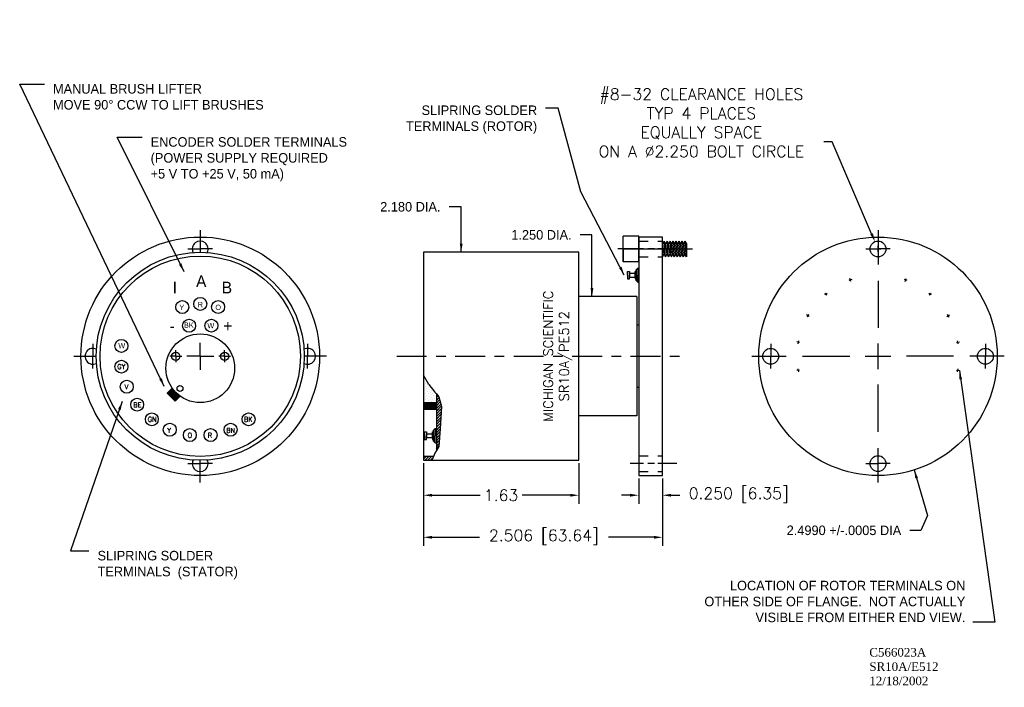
# Model space of a CAD drawing. Extents: x 3.8 to 14.1, y 9.4 to 16.4.
import ezdxf
from ezdxf.enums import TextEntityAlignment as Align

# ---------------------------------------------------------------- set-up
doc = ezdxf.new("R2010")
doc.units = 0
doc.header["$LTSCALE"] = 0.25
doc.header["$MEASUREMENT"] = 0
doc.linetypes.add('CENTER', pattern=[2, 1.25, -0.25, 0.25, -0.25])
doc.linetypes.add('HIDDEN', pattern=[0.375, 0.25, -0.125])
doc.layers.get('0').update_dxf_attribs({"color": 1, "linetype": 'CONTINUOUS'})
doc.layers.get('DEFPOINTS').update_dxf_attribs({"color": 5, "linetype": 'CONTINUOUS'})
for name, color, linetype in [('8-32-5', 7, 'CONTINUOUS'), ('CENTER', 4, 'CENTER'), ('DIM3', 5, 'CONTINUOUS'), ('HEAVY', 1, 'CONTINUOUS'), ('HIDDEN', 3, 'HIDDEN'), ('OUTLINE', 7, 'CONTINUOUS'), ('TEXT', 7, 'CONTINUOUS')]:
    doc.layers.add(name, color=color, linetype=linetype)
doc.styles.add('ROMANC', font='romanc')
doc.styles.add('ROMANS', font='romans.shx')
doc.styles.get("Standard").update_dxf_attribs({"font": 'IGES0.SHX'})
doc.dimstyles.new('JOHNS', dxfattribs={"dimtxt": 0.1, "dimasz": 0.18, "dimexe": 0.18, "dimexo": 0.0625, "dimgap": 0.09, "dimtad": 0, "dimtih": 1, "dimtoh": 1, "dimdec": 4, "dimzin": 0, "dimdsep": 46, "dimtxsty": 'ROMANS', "dimcen": 0.0625, "dimclrd": 256, "dimclre": 256, "dimclrt": 256, "dimadec": 0, "dimazin": 0, "dimtp": 0.001, "dimtm": 0.001, "dimtfac": 1, "dimtdec": 4, "dimtofl": 0, "dimtmove": 0, "dimatfit": 3, "dimfxl": 0, "dimtolj": 1, "dimtzin": 0, "dimarcsym": 0})

# ---------------------------------------------------------------- blocks, each defined once
blk = doc.blocks.new('*D14')
at = {"layer": 'DEFPOINTS', "color": 0}
for p in [(8.011, 11.735), (10.516, 11.575), (8.011, 10.928)]:
    blk.add_point(p, dxfattribs=at)
at = {"layer": 'DIM3', "lineweight": -2}
for p, q in [((8.011, 11.704), (8.011, 10.838)), ((10.516, 11.544), (10.516, 10.838)), ((8.101, 10.928), (8.597, 10.928)), ((10.426, 10.928), (9.95, 10.928))]:
    blk.add_line(p, q, dxfattribs=at)
at = {"layer": 'DIM3'}
for points in [[(8.101, 10.943), (8.101, 10.913), (8.011, 10.928)], [(10.426, 10.943), (10.426, 10.913), (10.516, 10.928)]]:
    blk.add_solid(points, dxfattribs=at)
at = {"layer": 'DIM3', "insert": (9.273, 10.928), "char_height": 0.12, "attachment_point": 5, "style": 'ROMANS'}
blk.add_mtext('\\A1;2.506 [63.64]', dxfattribs=at)
blk = doc.blocks.new('*D15')
at = {"layer": 'DEFPOINTS', "color": 0}
for p in [(12.742, 14.027), (12.807, 13.874)]:
    blk.add_point(p, dxfattribs=at)
at = {"layer": 'DIM3', "lineweight": -2}
for p, q in [((12.295, 15.072), (12.205, 15.072)), ((12.706, 14.11), (12.295, 15.072)), ((12.743, 13.95), (12.805, 13.95)), ((12.774, 13.919), (12.774, 13.982))]:
    blk.add_line(p, q, dxfattribs=at)
at = {"layer": 'DIM3'}
blk.add_solid([(12.72, 14.115), (12.692, 14.104), (12.742, 14.027)], dxfattribs=at)
at = {"layer": 'DIM3', "insert": (10.923, 15.072), "char_height": 0.12, "attachment_point": 5, "style": 'ROMANS'}
blk.add_mtext('\\A1;{#8-32 CLEARANCE HOLES}\\P{TYP 4 PLACES}\\P{EQUALLY SPACE}\\P{ON A %%c2.250 BOLT CIRCLE}\\P\\P\\P', dxfattribs=at)
blk = doc.blocks.new('*D16')
at = {"layer": 'DEFPOINTS', "color": 0}
for p in [(10.266, 11.575), (10.516, 11.575), (10.266, 11.369)]:
    blk.add_point(p, dxfattribs=at)
at = {"layer": 'DIM3', "lineweight": -2}
for p, q in [((10.266, 11.544), (10.266, 11.279)), ((10.516, 11.544), (10.516, 11.279)), ((10.176, 11.369), (10.086, 11.369)), ((10.606, 11.369), (10.696, 11.369))]:
    blk.add_line(p, q, dxfattribs=at)
at = {"layer": 'DIM3'}
for points in [[(10.176, 11.384), (10.176, 11.354), (10.266, 11.369)], [(10.606, 11.384), (10.606, 11.354), (10.516, 11.369)]]:
    blk.add_solid(points, dxfattribs=at)
at = {"layer": 'DIM3', "insert": (11.315, 11.369), "char_height": 0.12, "attachment_point": 5, "style": 'ROMANS'}
blk.add_mtext('\\A1;0.250 [6.35]', dxfattribs=at)
blk = doc.blocks.new('*X8')
at = {"color": 0}
for p, q in [((1.246, 3.975), (1.289, 4.019)), ((1.249, 3.972), (1.293, 4.015)), ((1.253, 3.968), (1.297, 4.012)), ((1.256, 3.964), (1.3, 4.008)), ((1.26, 3.961), (1.304, 4.005)), ((1.263, 3.957), (1.307, 4.001)), ((1.267, 3.954), (1.311, 3.998)), ((1.27, 3.95), (1.314, 3.994)), ((1.274, 3.947), (1.318, 3.991)), ((1.277, 3.943), (1.321, 3.987)), ((1.281, 3.94), (1.325, 3.984)), ((1.285, 3.936), (1.328, 3.98)), ((1.288, 3.933), (1.332, 3.976)), ((1.292, 3.929), (1.335, 3.973)), ((1.295, 3.926), (1.339, 3.969)), ((1.299, 3.922), (1.343, 3.966)), ((1.302, 3.919), (1.346, 3.962)), ((1.306, 3.915), (1.35, 3.959)), ((1.309, 3.911), (1.353, 3.955)), ((1.313, 3.908), (1.357, 3.952)), ((1.316, 3.904), (1.36, 3.948)), ((1.32, 3.901), (1.364, 3.945)), ((1.323, 3.897), (1.367, 3.941)), ((1.327, 3.894), (1.371, 3.938))]:
    blk.add_line(p, q, dxfattribs=at)
blk = doc.blocks.new('*D17')
at = {"layer": 'DEFPOINTS', "color": 0}
for p in [(8.011, 11.735), (9.638, 11.735), (9.638, 11.369)]:
    blk.add_point(p, dxfattribs=at)
at = {"layer": 'DIM3', "lineweight": -2}
for p, q in [((8.011, 11.704), (8.011, 11.279)), ((9.638, 11.704), (9.638, 11.279)), ((8.101, 11.369), (8.605, 11.369)), ((9.548, 11.369), (9.044, 11.369))]:
    blk.add_line(p, q, dxfattribs=at)
at = {"layer": 'DIM3'}
for points in [[(8.101, 11.384), (8.101, 11.354), (8.011, 11.369)], [(9.548, 11.384), (9.548, 11.354), (9.638, 11.369)]]:
    blk.add_solid(points, dxfattribs=at)
at = {"layer": 'DIM3', "insert": (8.824, 11.369), "char_height": 0.12, "attachment_point": 5, "style": 'ROMANS'}
blk.add_mtext('\\A1;{1.63}', dxfattribs=at)
blk = doc.blocks.new('*X7')
at = {"color": 0}
for p, q in [((3.733, 3.959), (3.737, 3.964)), ((3.733, 3.931), (3.751, 3.949)), ((3.733, 3.902), (3.762, 3.931)), ((3.733, 3.874), (3.767, 3.909)), ((3.733, 3.846), (3.773, 3.886)), ((3.733, 3.818), (3.779, 3.863)), ((3.733, 3.789), (3.784, 3.841)), ((3.733, 3.761), (3.784, 3.812)), ((3.733, 3.733), (3.782, 3.782)), ((3.733, 3.704), (3.781, 3.753)), ((3.733, 3.676), (3.779, 3.723)), ((3.733, 3.648), (3.778, 3.693)), ((3.733, 3.62), (3.776, 3.663)), ((3.733, 3.591), (3.774, 3.633)), ((3.733, 3.563), (3.773, 3.603)), ((3.733, 3.535), (3.771, 3.573)), ((3.733, 3.506), (3.769, 3.542)), ((3.733, 3.478), (3.766, 3.512)), ((3.733, 3.45), (3.764, 3.482)), ((3.733, 3.422), (3.762, 3.451)), ((3.733, 3.393), (3.76, 3.421))]:
    blk.add_line(p, q, dxfattribs=at)
blk = doc.blocks.new('*X6')
at = {"color": 0}
for p, q in [((3.598, 3.287), (3.626, 3.314)), ((3.614, 3.274), (3.654, 3.314)), ((3.642, 3.274), (3.682, 3.314)), ((3.67, 3.274), (3.695, 3.299))]:
    blk.add_line(p, q, dxfattribs=at)
blk = doc.blocks.new('*X4')
at = {"color": 0}
for p, q in [((3.598, 3.875), (3.733, 3.875)), ((3.598, 3.87), (3.733, 3.87)), ((3.598, 3.865), (3.733, 3.865)), ((3.598, 3.86), (3.733, 3.86)), ((3.598, 3.855), (3.733, 3.855)), ((3.598, 3.85), (3.733, 3.85)), ((3.598, 3.845), (3.733, 3.845)), ((3.598, 3.84), (3.733, 3.84)), ((3.598, 3.835), (3.733, 3.835)), ((3.598, 3.83), (3.733, 3.83)), ((3.598, 3.825), (3.733, 3.825)), ((3.598, 3.82), (3.733, 3.82)), ((3.598, 3.815), (3.733, 3.815)), ((3.598, 3.81), (3.733, 3.81))]:
    blk.add_line(p, q, dxfattribs=at)
blk = doc.blocks.new('*X5')
at = {"color": 0}
for p, q in [((3.606, 4.101), (3.606, 4.101)), ((3.606, 4.031), (3.606, 4.031)), ((3.615, 4.075), (3.615, 4.075)), ((3.624, 4.119), (3.624, 4.119)), ((3.624, 4.048), (3.624, 4.048)), ((3.633, 4.092), (3.633, 4.092)), ((3.642, 4.066), (3.642, 4.066)), ((3.65, 4.039), (3.65, 4.039)), ((3.677, 4.031), (3.677, 4.031)), ((3.606, 3.96), (3.606, 3.96)), ((3.615, 4.004), (3.615, 4.004)), ((3.615, 3.933), (3.615, 3.933)), ((3.624, 3.977), (3.624, 3.977)), ((3.633, 4.022), (3.633, 4.022)), ((3.633, 3.951), (3.633, 3.951)), ((3.642, 3.995), (3.642, 3.995)), ((3.642, 3.924), (3.642, 3.924)), ((3.65, 3.969), (3.65, 3.969)), ((3.659, 4.013), (3.659, 4.013)), ((3.659, 3.942), (3.659, 3.942)), ((3.668, 3.986), (3.668, 3.986)), ((3.677, 3.96), (3.677, 3.96)), ((3.686, 4.004), (3.686, 4.004)), ((3.686, 3.933), (3.686, 3.933)), ((3.695, 3.977), (3.695, 3.977)), ((3.703, 3.951), (3.703, 3.951)), ((3.712, 3.924), (3.712, 3.924)), ((3.721, 3.969), (3.721, 3.969)), ((3.73, 3.942), (3.73, 3.942)), ((3.606, 3.889), (3.606, 3.889)), ((3.624, 3.907), (3.624, 3.907)), ((3.633, 3.88), (3.633, 3.88)), ((3.65, 3.898), (3.65, 3.898)), ((3.668, 3.916), (3.668, 3.916)), ((3.677, 3.889), (3.677, 3.889)), ((3.695, 3.907), (3.695, 3.907)), ((3.703, 3.88), (3.703, 3.88)), ((3.721, 3.898), (3.721, 3.898))]:
    blk.add_line(p, q, dxfattribs=at)

msp = doc.modelspace()

# ---------------------------------------------------------------- linework, layer by layer
at = {"layer": '8-32-5'}
for p, q in [((10.266, 14.0854), (10.102, 14.0854)), ((10.102, 13.8154), (10.102, 14.0854)), ((10.266, 13.8154), (10.266, 14.0854)), ((10.266, 13.9504), (10.0491, 13.9504)), ((10.102, 13.9504), (10.102, 13.8154)), ((10.5317, 14.0324), (10.516, 14.0054)), ((10.5317, 13.8955), (10.516, 14.0054)), ((10.5473, 13.8684), (10.5317, 14.0324)), ((10.5317, 14.0324), (10.5473, 14.0054)), ((10.5629, 14.0324), (10.5473, 14.0054)), ((10.5629, 13.8955), (10.5473, 14.0054)), ((10.5785, 13.8684), (10.5629, 14.0324)), ((10.5629, 14.0324), (10.5785, 14.0054)), ((10.5942, 14.0324), (10.5785, 14.0054)), ((10.5942, 13.8955), (10.5785, 14.0054)), ((10.6098, 13.8684), (10.5942, 14.0324)), ((10.5942, 14.0324), (10.6098, 14.0054)), ((10.6254, 14.0324), (10.6098, 14.0054)), ((10.6254, 13.8955), (10.6098, 14.0054)), ((10.641, 13.8684), (10.6254, 14.0324)), ((10.6254, 14.0324), (10.641, 14.0054)), ((10.6567, 14.0324), (10.641, 14.0054)), ((10.6567, 13.8955), (10.641, 14.0054)), ((10.6723, 13.8684), (10.6567, 14.0324)), ((10.6567, 14.0324), (10.6723, 14.0054)), ((10.6879, 14.0324), (10.6723, 14.0054)), ((10.6879, 13.8955), (10.6723, 14.0054)), ((10.7035, 13.8684), (10.6879, 14.0324)), ((10.6879, 14.0324), (10.7035, 14.0054)), ((10.7192, 14.0324), (10.7035, 14.0054)), ((10.7192, 13.8955), (10.7035, 14.0054)), ((10.7348, 13.8684), (10.7192, 14.0324)), ((10.7192, 14.0324), (10.7348, 14.0054)), ((10.7504, 14.0324), (10.7348, 14.0054)), ((10.7504, 13.8955), (10.7348, 14.0054)), ((10.766, 13.8684), (10.7504, 14.0324)), ((10.7504, 14.0324), (10.766, 14.0054)), ((10.766, 14.0054), (10.766, 13.8684)), ((10.766, 13.8684), (10.766, 14.0054)), ((10.516, 13.8684), (10.5317, 13.8955)), ((10.5473, 13.8684), (10.5317, 13.8955)), ((10.5473, 13.8684), (10.5629, 13.8955)), ((10.5785, 13.8684), (10.5629, 13.8955)), ((10.5785, 13.8684), (10.5942, 13.8955)), ((10.6098, 13.8684), (10.5942, 13.8955)), ((10.6098, 13.8684), (10.6254, 13.8955)), ((10.641, 13.8684), (10.6254, 13.8955)), ((10.641, 13.8684), (10.6567, 13.8955)), ((10.6723, 13.8684), (10.6567, 13.8955)), ((10.6723, 13.8684), (10.6879, 13.8955)), ((10.7035, 13.8684), (10.6879, 13.8955)), ((10.7035, 13.8684), (10.7192, 13.8955)), ((10.7348, 13.8684), (10.7192, 13.8955)), ((10.7348, 13.8684), (10.7504, 13.8955)), ((10.766, 13.8684), (10.7504, 13.8955)), ((10.266, 13.8154), (10.102, 13.8154))]:
    msp.add_line(p, q, dxfattribs=at)
at = {"layer": '8-32-5', "color": 7}
msp.add_line((10.102, 13.9504), (10.8285, 13.9504), dxfattribs=at)
at = {"layer": 'CENTER'}
msp.add_line((7.7316, 12.8254), (10.7504, 12.8254), dxfattribs=at)
at = {"layer": 'HEAVY'}
for p, q in [((10.266, 14.0754), (10.266, 11.5754)), ((10.516, 14.0754), (10.266, 14.0754)), ((10.516, 11.5754), (10.516, 14.0754)), ((8.0105, 13.9154), (8.0105, 12.627)), ((9.638, 13.9154), (8.0105, 13.9154)), ((9.638, 11.7354), (9.638, 13.9154)), ((10.241, 13.7324), (10.258, 13.7494)), ((10.241, 13.7154), (10.241, 13.7324)), ((10.241, 13.7324), (10.241, 13.6754)), ((10.258, 13.7494), (10.258, 13.6754)), ((10.258, 13.7494), (10.266, 13.7494)), ((10.148, 13.7154), (10.168, 13.7154)), ((10.148, 13.6754), (10.148, 13.7154)), ((10.148, 13.6754), (10.148, 13.7154)), ((10.148, 13.6754), (10.148, 13.6354)), ((10.148, 13.6754), (10.148, 13.6354)), ((10.148, 13.6354), (10.168, 13.6354)), ((10.168, 13.7154), (10.168, 13.6754)), ((10.168, 13.6954), (10.23, 13.6954)), ((10.168, 13.6754), (10.168, 13.6954)), ((10.168, 13.6354), (10.168, 13.6754)), ((10.168, 13.6754), (10.168, 13.6554)), ((10.168, 13.6554), (10.23, 13.6554)), ((10.23, 13.7154), (10.241, 13.7154)), ((10.23, 13.6754), (10.23, 13.7154)), ((10.23, 13.6954), (10.23, 13.6754)), ((10.23, 13.6554), (10.23, 13.6754)), ((10.23, 13.6754), (10.23, 13.6354)), ((10.23, 13.6354), (10.241, 13.6354)), ((10.241, 13.6754), (10.241, 13.7154)), ((10.241, 13.6184), (10.241, 13.6754)), ((10.241, 13.6754), (10.241, 13.6354)), ((10.241, 13.6354), (10.241, 13.6184)), ((10.258, 13.6014), (10.258, 13.6754)), ((10.241, 13.6184), (10.258, 13.6014)), ((10.258, 13.6014), (10.266, 13.6014)), ((10.246, 13.4504), (9.638, 13.4504)), ((10.246, 13.4504), (10.246, 12.2004)), ((10.266, 13.1529), (10.246, 13.1529)), ((8.0105, 12.627), (8.0105, 12.3404)), ((10.266, 12.4979), (10.246, 12.4979)), ((8.0105, 12.3404), (8.0105, 12.2694)), ((8.0105, 12.2694), (8.0105, 11.7757)), ((10.246, 12.2004), (9.638, 12.2004)), ((8.0105, 11.7757), (8.0105, 11.7354)), ((8.0105, 11.7354), (8.0973, 11.7354)), ((8.0973, 11.7354), (9.638, 11.7354)), ((10.266, 11.5754), (10.516, 11.5754))]:
    msp.add_line(p, q, dxfattribs=at)
for centre, radius in [((5.6711, 12.8254), 1.25), ((12.7742, 12.8254), 1.2495), ((12.7742, 13.9504), 0.083), ((5.6711, 12.8254), 1.09), ((11.6492, 12.8254), 0.083), ((13.8992, 12.8254), 0.083), ((12.7742, 11.7004), 0.083)]:
    msp.add_circle(centre, radius, dxfattribs=at)
for centre, start, end in [((5.6711, 13.9504), 333.12689, 206.87311), ((4.5461, 12.8254), 63.12689, 296.87311), ((6.7961, 12.8254), 243.12689, 116.87311), ((5.6711, 11.7004), 153.12689, 26.87311)]:
    msp.add_arc(centre, 0.083, start, end, dxfattribs=at)
at = {"layer": 'HIDDEN'}
for p, q in [((10.266, 14.0334), (10.516, 14.0334)), ((10.266, 13.8674), (10.516, 13.8674)), ((10.266, 11.7834), (10.516, 11.7834)), ((10.266, 11.6174), (10.516, 11.6174))]:
    msp.add_line(p, q, dxfattribs=at)
at = {"layer": 'OUTLINE'}
for p, q in [((5.6711, 14.1487), (5.6711, 13.9154)), ((12.7742, 14.1487), (12.7742, 13.7875)), ((5.5425, 13.9504), (5.6711, 13.9504)), ((5.7997, 13.9504), (5.6711, 13.9504)), ((10.3172, 13.9504), (10.1756, 13.9504)), ((10.4329, 13.9504), (10.3621, 13.9504)), ((10.6673, 13.9504), (10.4683, 13.9504)), ((12.6456, 13.9504), (12.7742, 13.9504)), ((12.9028, 13.9504), (12.7742, 13.9504)), ((12.4889, 13.6094), (12.4781, 13.6389)), ((13.0596, 13.6094), (13.0703, 13.6389)), ((12.7742, 13.617), (12.7742, 13.1225)), ((12.2379, 13.4646), (12.2178, 13.4886)), ((13.3105, 13.4646), (13.3307, 13.4886)), ((12.0517, 13.2426), (12.0245, 13.2583)), ((13.4968, 13.2426), (13.5239, 13.2583)), ((4.5461, 12.9541), (4.5461, 12.8254)), ((5.6711, 12.8254), (5.6711, 12.9665)), ((6.7961, 12.9541), (6.7961, 12.8254)), ((11.6492, 12.9541), (11.6492, 12.8254)), ((11.9526, 12.9703), (11.9217, 12.9758)), ((12.7742, 12.6914), (12.7742, 12.9594)), ((13.5959, 12.9703), (13.6267, 12.9758)), ((13.8992, 12.9541), (13.8992, 12.8254)), ((4.3479, 12.8254), (4.5811, 12.8254)), ((4.5461, 12.6968), (4.5461, 12.8254)), ((5.415, 12.8254), (5.3525, 12.8254)), ((5.415, 12.8254), (5.415, 12.8879)), ((5.415, 12.8254), (5.415, 12.7629)), ((5.415, 12.8254), (5.4775, 12.8254)), ((5.6711, 12.8254), (5.5301, 12.8254)), ((5.6711, 12.8254), (5.8122, 12.8254)), ((5.6711, 12.8254), (5.6711, 12.6844)), ((5.9272, 12.8254), (5.8647, 12.8254)), ((5.9272, 12.8254), (5.9272, 12.8879)), ((5.9272, 12.8254), (5.9897, 12.8254)), ((5.9272, 12.8254), (5.9272, 12.7629)), ((6.9943, 12.8254), (6.7611, 12.8254)), ((6.7961, 12.6968), (6.7961, 12.8254)), ((11.451, 12.8254), (11.8122, 12.8254)), ((11.6492, 12.6968), (11.6492, 12.8254)), ((11.9827, 12.8254), (12.4771, 12.8254)), ((12.6402, 12.8254), (12.9082, 12.8254)), ((13.5657, 12.8254), (13.0713, 12.8254)), ((14.0975, 12.8254), (13.7363, 12.8254)), ((13.8992, 12.6968), (13.8992, 12.8254)), ((8.0657, 12.5313), (8.0105, 12.627)), ((11.9526, 12.6806), (11.9217, 12.6751)), ((13.5959, 12.6806), (13.6267, 12.6751)), ((5.3239, 12.4381), (5.3777, 12.4919)), ((8.0657, 12.5313), (8.1289, 12.4491)), ((12.7742, 12.0339), (12.7742, 12.5283)), ((5.3663, 12.3957), (5.3239, 12.4381)), ((5.3663, 12.3957), (5.4088, 12.3533)), ((5.4102, 12.4395), (5.3678, 12.4819)), ((5.4088, 12.3533), (5.4625, 12.407)), ((5.4102, 12.4395), (5.4526, 12.3971)), ((8.1289, 12.4491), (8.1455, 12.4302)), ((8.1455, 12.4302), (8.1455, 12.3404)), ((8.1455, 12.4302), (8.1729, 12.3988)), ((8.1729, 12.3988), (8.1982, 12.2976)), ((8.0105, 12.3404), (8.1455, 12.3404)), ((8.1455, 12.3404), (8.1455, 12.2694)), ((8.1982, 12.2976), (8.1855, 12.0639)), ((8.1455, 12.2694), (8.0105, 12.2694)), ((8.1455, 12.2694), (8.1455, 11.8376)), ((8.0225, 12.033), (8.0425, 12.033)), ((8.0225, 11.993), (8.0225, 12.033)), ((8.0225, 11.993), (8.0225, 12.033)), ((8.0225, 11.993), (8.0225, 11.953)), ((8.0225, 11.993), (8.0225, 11.953)), ((8.0425, 12.033), (8.0425, 11.993)), ((8.0425, 12.013), (8.1045, 12.013)), ((8.0425, 11.993), (8.0425, 12.013)), ((8.0425, 11.953), (8.0425, 11.993)), ((8.0425, 11.993), (8.0425, 11.973)), ((8.0425, 11.973), (8.1045, 11.973)), ((8.1045, 12.033), (8.1155, 12.033)), ((8.1045, 11.993), (8.1045, 12.033)), ((8.1045, 12.013), (8.1045, 11.993)), ((8.1045, 11.993), (8.1045, 11.953)), ((8.1045, 11.973), (8.1045, 11.993)), ((8.1155, 12.05), (8.1325, 12.067)), ((8.1155, 12.033), (8.1155, 12.05)), ((8.1155, 12.05), (8.1155, 11.993)), ((8.1155, 11.993), (8.1155, 12.033)), ((8.1155, 11.936), (8.1155, 11.993)), ((8.1155, 11.993), (8.1155, 11.953)), ((8.1325, 12.067), (8.1325, 11.993)), ((8.1325, 12.067), (8.1455, 12.067)), ((8.1325, 11.919), (8.1325, 11.993)), ((8.1855, 12.0639), (8.1729, 11.8808)), ((8.0225, 11.953), (8.0425, 11.953)), ((8.1045, 11.953), (8.1155, 11.953)), ((8.1155, 11.953), (8.1155, 11.936)), ((8.1155, 11.936), (8.1325, 11.919)), ((8.1325, 11.919), (8.1455, 11.919)), ((8.1729, 11.8808), (8.1455, 11.8376)), ((8.1141, 11.7757), (8.0105, 11.7757)), ((8.1141, 11.7757), (8.0973, 11.7354)), ((8.1289, 11.8114), (8.1141, 11.7757)), ((8.1455, 11.8376), (8.1289, 11.8114)), ((12.7742, 11.5022), (12.7742, 11.8634)), ((5.5425, 11.7004), (5.6711, 11.7004)), ((5.6711, 11.5022), (5.6711, 11.7354)), ((5.7997, 11.7004), (5.6711, 11.7004)), ((10.3172, 11.7004), (10.1756, 11.7004)), ((10.4329, 11.7004), (10.3621, 11.7004)), ((10.6673, 11.7004), (10.4683, 11.7004)), ((12.6456, 11.7004), (12.7742, 11.7004)), ((12.9028, 11.7004), (12.7742, 11.7004))]:
    msp.add_line(p, q, dxfattribs=at)
for centre, radius in [((5.6711, 12.8254), 1.0497), ((5.6721, 13.3747), 0.068), ((5.4834, 13.3413), 0.068), ((5.8591, 13.3419), 0.068), ((5.5545, 13.1458), 0.068), ((5.788, 13.1464), 0.068), ((4.8453, 12.9342), 0.068), ((5.6711, 12.7004), 0.36), ((5.415, 12.8254), 0.043), ((5.9272, 12.8254), 0.043), ((4.8453, 12.7167), 0.068), ((4.9015, 12.5067), 0.068), ((5.459, 12.4883), 0.031), ((5.0103, 12.3184), 0.068), ((5.164, 12.1646), 0.068), ((6.1782, 12.1646), 0.068), ((5.3523, 12.0559), 0.068), ((5.9899, 12.0559), 0.068), ((5.5624, 11.9996), 0.068), ((5.7798, 11.9996), 0.068)]:
    msp.add_circle(centre, radius, dxfattribs=at)
for start, end in [(108.9434, 111.0566), (68.9434, 71.0566), (128.9434, 131.0566), (48.9434, 51.0566), (148.9434, 151.0566), (28.9434, 31.0566), (168.9434, 171.0566), (8.9434, 11.0566), (188.9434, 191.0566), (348.9434, 351.0566)]:
    msp.add_arc((12.7742, 12.8254), 0.85, start, end, dxfattribs=at)

# ---------------------------------------------------------------- block references
for name, p in [('*X5', (4.4128, 8.4612)), ('*X8', (4.0801, 8.4612)), ('*X7', (4.4128, 8.4612)), ('*X4', (4.4128, 8.4612)), ('*X6', (4.4128, 8.4612))]:
    msp.add_blockref(name, p, dxfattribs=at)

# ---------------------------------------------------------------- texts
at = {"layer": 'DIM3', "char_height": 0.1}
for s, insert, attachment_point in [('{MANUAL BRUSH LIFTER}\\P{MOVE 90° CCW TO LIFT BRUSHES}', (4.1283, 15.6781), 1), ('{SLIPRING SOLDER}\\P{TERMINALS (ROTOR)}', (9.202, 15.1571), 9), ('{ENCODER SOLDER TERMINALS}\\P{(POWER SUPPLY REQUIRED}\\P{+5 V TO +25 V, 50 mA)}', (5.1513, 15.1217), 1), ('2.180 DIA.', (8.189, 14.3918), 6), ('{1.250 DIA.}', (9.5632, 14.0975), 6), ('{2.4990 +/-.0005 DIA}', (13.0174, 11.0007), 6), ('{SLIPRING SOLDER}\\P{TERMINALS  (STATOR)}', (4.5953, 10.786), 1), ('{LOCATION OF ROTOR TERMINALS ON}\\P{OTHER }{SIDE OF FLANGE.  NOT ACTUALLY}\\P{VISIBLE }{FROM EITHER END VIEW.}', (13.6891, 10.0375), 9)]:
    msp.add_mtext(s, dxfattribs=dict(at, insert=insert, attachment_point=attachment_point))
at = {"layer": 'OUTLINE'}
for s, height, p in [('A', 0.1219, (5.6276, 13.5503)), ('I', 0.1219, (5.3823, 13.4849)), ('B', 0.1219, (5.8967, 13.4848)), ('Y', 0.0554, (5.4529, 13.3102)), ('R', 0.0554, (5.6444, 13.34)), ('O', 0.0554, (5.8299, 13.3102)), ('-', 0.1219, (5.349, 13.0812)), ('BK', 0.0554, (5.5009, 13.1248)), ('W', 0.0554, (5.746, 13.1188)), ('+', 0.1219, (5.9137, 13.0832)), ('W', 0.0554, (4.8128, 12.9096))]:
    msp.add_text(s, height=height, dxfattribs=at).set_placement(p)
at = {"layer": 'OUTLINE', "style": 'ROMANC'}
for s, p in [('MICHIGAN SCIENTIFIC', (9.3677, 12.8254)), ('SR10A/PE512', (9.534, 12.8254))]:
    msp.add_text(s, height=0.1, rotation=90, dxfattribs=at).set_placement(p, align=Align.CENTER)
for s, p in [('GY', (4.8017, 12.6918)), ('V', (4.8791, 12.4805)), ('BE', (4.9698, 12.2907)), ('GN', (5.1209, 12.1397)), ('BK', (6.1297, 12.1397)), ('Y', (5.3276, 12.0234)), ('BN', (5.9445, 12.0234)), ('O', (5.539, 11.9717)), ('R', (5.7504, 11.9717))]:
    msp.add_text(s, height=0.05, dxfattribs=at).set_placement(p)
at = {"layer": 'TEXT', "insert": (12.6827, 9.7681), "char_height": 0.09, "width": 1.2076, "attachment_point": 1}
msp.add_mtext('{\\fTimes New Roman|b0|i0|c0|p18;C566023A\\PSR10A/E512\\P12/18/2002}', dxfattribs=at)

# ---------------------------------------------------------------- dimensions: what is measured, and where the dimension line sits
at = {"layer": 'DIM3'}
dim = msp.add_diameter_dim_2p(p1=(12.8068, 13.8741), p2=(12.7416, 14.0268), text='{#8-32 CLEARANCE HOLES}\\P{TYP 4 PLACES}\\P{EQUALLY SPACE}\\P{ON A %%c2.250 BOLT CIRCLE}\\P\\P\\P', dimstyle='JOHNS', override={"dimscale": 0.5, "dimtxt": 0.24, "dimdec": 3, "dimtp": 0.0005, "dimtm": 0.0005, "dimatfit": 0}, dxfattribs=at)
dim.commit()
dim.dimension.update_dxf_attribs({"geometry": '*D15', "text_midpoint": (10.9226, 15.0719), "dimtype": 163})
for base, p1, p2, picture, middle in [((8.0105, 10.9275), (10.51604, 11.57544), (8.0105, 11.73544), '*D14', (9.27314, 10.9275)), ((10.266, 11.3692), (10.516, 11.5754), (10.266, 11.5754), '*D16', (11.3153, 11.3692))]:
    dim = msp.add_linear_dim(base=base, p1=p1, p2=p2, dimstyle='JOHNS', override={"dimscale": 0.5, "dimtxt": 0.24, "dimdec": 3, "dimtp": 0.0005, "dimtm": 0.0005, "dimatfit": 0}, dxfattribs=at)
    dim.commit()
    dim.dimension.update_dxf_attribs({"geometry": picture, "text_midpoint": middle, "dimtype": 160})
dim = msp.add_linear_dim(base=(9.638, 11.3692), p1=(8.0105, 11.7354), p2=(9.638, 11.7354), text='{1.63}', dimstyle='JOHNS', override={"dimscale": 0.5, "dimtxt": 0.24, "dimdec": 3, "dimtp": 0.0005, "dimtm": 0.0005, "dimatfit": 0}, dxfattribs=at)
dim.commit()
dim.dimension.update_dxf_attribs({"geometry": '*D17', "text_midpoint": (8.8243, 11.3692)})

# ---------------------------------------------------------------- leaders
at = {"layer": 'DIM3', "annotation_type": 0, "has_hookline": 1}
for points, hookline_direction, text_width in [([(5.2944, 12.5079), (3.7794, 15.6781), (4.0383, 15.6781)], 0, 2.5793), ([(10.1152, 13.677), (9.659, 14.5481), (9.4223, 15.425), (9.2895, 15.425)], 1, 0.1), ([(5.5015, 13.7113), (4.8023, 15.1217), (5.0613, 15.1217)], 0, 2.2316), ([(8.406, 13.9154), (8.406, 14.3918), (8.279, 14.3918)], 1, 0.7619), ([(9.7766, 13.4504), (9.7766, 14.0975), (9.6532, 14.0975)], 1, 0.7619), ([(13.6267, 12.6751), (13.9999, 10.0375), (13.7668, 10.0375)], 1, 3.1619), ([(4.8541, 12.3526), (4.3111, 10.786), (4.5053, 10.786)], 0, 1.6389), ([(13.1537, 11.635), (13.2922, 11.1565), (13.2229, 11.0007), (13.1074, 11.0007)], 1, 1.6952)]:
    msp.add_leader(points, dimstyle='JOHNS', override={"dimscale": 0.5, "dimtxt": 0.24, "dimdec": 3, "dimtp": 0.0005, "dimtm": 0.0005, "dimatfit": 0}, dxfattribs=dict(at, hookline_direction=hookline_direction, text_width=text_width))

doc.saveas('drawing.dxf')
